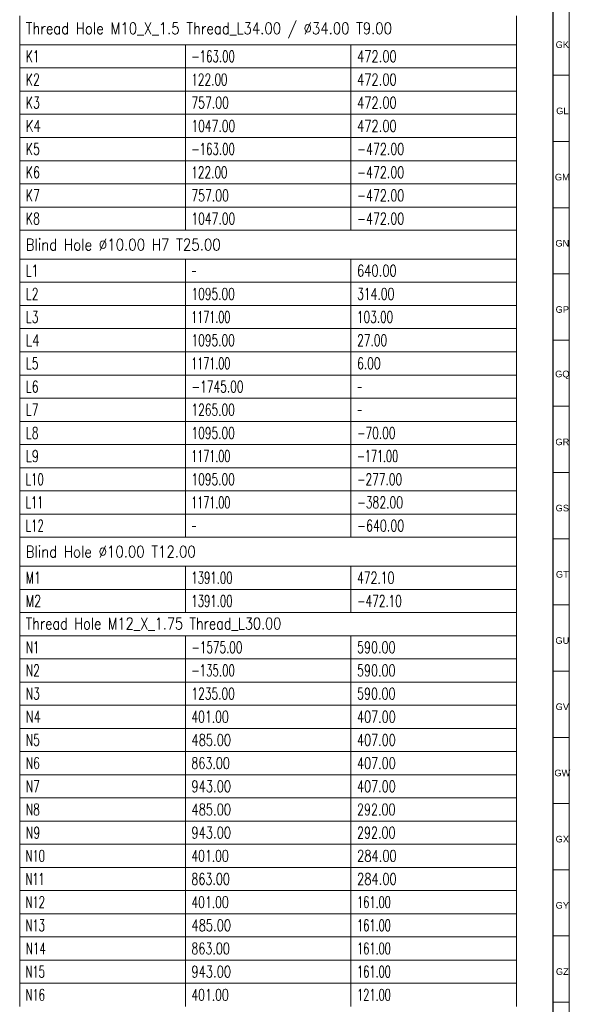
# Model space of a CAD drawing. Header units: millimetres. Extents: x -34 to 6620, y -230 to 4700.
# Tile 178 of 216: x 6452 to 6618, y 849 to 1147. Entities that reach past the tile are written whole.
import ezdxf

# ---------------------------------------------------------------- set-up
doc = ezdxf.new("R2010")
doc.units = ezdxf.units.MM
doc.layers.add('1', color=7, linetype='Continuous', true_color=0xffffff)
doc.styles.add('Arial Unicode MS', font='Arial Unicode MS')
doc.styles.add('latin_extended', font='simplex.shx')

# ---------------------------------------------------------------- blocks, each defined once
blk = doc.blocks.new('TabularNote4')
at = {"layer": '1', "color": 163, "linetype": 'Continuous', "lineweight": 18}
for p, q in [((6452.106456, 1147.962114), (6452.106456, 1139.212114)), ((6602.106456, 1147.962114), (6602.106456, 1139.212114)), ((6452.106456, 1139.212114), (6502.106456, 1139.212114)), ((6452.106456, 1139.212114), (6452.106456, 1132.212114)), ((6502.106456, 1139.212114), (6552.106456, 1139.212114)), ((6502.106456, 1139.212114), (6502.106456, 1132.212114)), ((6552.106456, 1139.212114), (6602.106456, 1139.212114)), ((6552.106456, 1139.212114), (6552.106456, 1132.212114)), ((6602.106456, 1139.212114), (6602.106456, 1132.212114)), ((6452.106456, 1132.212114), (6502.106456, 1132.212114)), ((6452.106456, 1132.212114), (6452.106456, 1125.212114)), ((6502.106456, 1132.212114), (6552.106456, 1132.212114)), ((6502.106456, 1132.212114), (6502.106456, 1125.212114)), ((6552.106456, 1132.212114), (6602.106456, 1132.212114)), ((6552.106456, 1132.212114), (6552.106456, 1125.212114)), ((6602.106456, 1132.212114), (6602.106456, 1125.212114)), ((6452.106456, 1125.212114), (6502.106456, 1125.212114)), ((6452.106456, 1125.212114), (6452.106456, 1118.212114)), ((6502.106456, 1125.212114), (6552.106456, 1125.212114)), ((6502.106456, 1125.212114), (6502.106456, 1118.212114)), ((6552.106456, 1125.212114), (6602.106456, 1125.212114)), ((6552.106456, 1125.212114), (6552.106456, 1118.212114)), ((6602.106456, 1125.212114), (6602.106456, 1118.212114)), ((6452.106456, 1118.212114), (6502.106456, 1118.212114)), ((6452.106456, 1118.212114), (6452.106456, 1111.212114)), ((6502.106456, 1118.212114), (6552.106456, 1118.212114)), ((6502.106456, 1118.212114), (6502.106456, 1111.212114)), ((6552.106456, 1118.212114), (6602.106456, 1118.212114)), ((6552.106456, 1118.212114), (6552.106456, 1111.212114)), ((6602.106456, 1118.212114), (6602.106456, 1111.212114)), ((6452.106456, 1111.212114), (6502.106456, 1111.212114)), ((6452.106456, 1111.212114), (6452.106456, 1104.212114)), ((6502.106456, 1111.212114), (6552.106456, 1111.212114)), ((6502.106456, 1111.212114), (6502.106456, 1104.212114)), ((6552.106456, 1111.212114), (6602.106456, 1111.212114)), ((6552.106456, 1111.212114), (6552.106456, 1104.212114)), ((6602.106456, 1111.212114), (6602.106456, 1104.212114)), ((6452.106456, 1104.212114), (6502.106456, 1104.212114)), ((6452.106456, 1104.212114), (6452.106456, 1097.212114)), ((6502.106456, 1104.212114), (6552.106456, 1104.212114)), ((6502.106456, 1104.212114), (6502.106456, 1097.212114)), ((6552.106456, 1104.212114), (6602.106456, 1104.212114)), ((6552.106456, 1104.212114), (6552.106456, 1097.212114)), ((6602.106456, 1104.212114), (6602.106456, 1097.212114)), ((6452.106456, 1097.212114), (6502.106456, 1097.212114)), ((6452.106456, 1097.212114), (6452.106456, 1090.212114)), ((6502.106456, 1097.212114), (6552.106456, 1097.212114)), ((6502.106456, 1097.212114), (6502.106456, 1090.212114)), ((6552.106456, 1097.212114), (6602.106456, 1097.212114)), ((6552.106456, 1097.212114), (6552.106456, 1090.212114)), ((6602.106456, 1097.212114), (6602.106456, 1090.212114)), ((6452.106456, 1090.212114), (6502.106456, 1090.212114)), ((6452.106456, 1090.212114), (6452.106456, 1083.212114)), ((6502.106456, 1090.212114), (6552.106456, 1090.212114)), ((6502.106456, 1090.212114), (6502.106456, 1083.212114)), ((6552.106456, 1090.212114), (6602.106456, 1090.212114)), ((6552.106456, 1090.212114), (6552.106456, 1083.212114)), ((6602.106456, 1090.212114), (6602.106456, 1083.212114)), ((6452.106456, 1083.212114), (6502.106456, 1083.212114)), ((6452.106456, 1083.212114), (6452.106456, 1074.462114)), ((6502.106456, 1083.212114), (6552.106456, 1083.212114)), ((6552.106456, 1083.212114), (6602.106456, 1083.212114)), ((6602.106456, 1083.212114), (6602.106456, 1074.462114)), ((6452.106456, 1074.462114), (6502.106456, 1074.462114)), ((6452.106456, 1074.462114), (6452.106456, 1067.462114)), ((6502.106456, 1074.462114), (6552.106456, 1074.462114)), ((6502.106456, 1074.462114), (6502.106456, 1067.462114)), ((6552.106456, 1074.462114), (6602.106456, 1074.462114)), ((6552.106456, 1074.462114), (6552.106456, 1067.462114)), ((6602.106456, 1074.462114), (6602.106456, 1067.462114)), ((6452.106456, 1067.462114), (6502.106456, 1067.462114)), ((6452.106456, 1067.462114), (6452.106456, 1060.462114)), ((6502.106456, 1067.462114), (6552.106456, 1067.462114)), ((6502.106456, 1067.462114), (6502.106456, 1060.462114)), ((6552.106456, 1067.462114), (6602.106456, 1067.462114)), ((6552.106456, 1067.462114), (6552.106456, 1060.462114)), ((6602.106456, 1067.462114), (6602.106456, 1060.462114)), ((6452.106456, 1060.462114), (6502.106456, 1060.462114)), ((6452.106456, 1060.462114), (6452.106456, 1053.462114)), ((6502.106456, 1060.462114), (6552.106456, 1060.462114)), ((6502.106456, 1060.462114), (6502.106456, 1053.462114)), ((6552.106456, 1060.462114), (6602.106456, 1060.462114)), ((6552.106456, 1060.462114), (6552.106456, 1053.462114)), ((6602.106456, 1060.462114), (6602.106456, 1053.462114)), ((6452.106456, 1053.462114), (6502.106456, 1053.462114)), ((6452.106456, 1053.462114), (6452.106456, 1046.462114)), ((6502.106456, 1053.462114), (6552.106456, 1053.462114)), ((6502.106456, 1053.462114), (6502.106456, 1046.462114)), ((6552.106456, 1053.462114), (6602.106456, 1053.462114)), ((6552.106456, 1053.462114), (6552.106456, 1046.462114)), ((6602.106456, 1053.462114), (6602.106456, 1046.462114)), ((6452.106456, 1046.462114), (6502.106456, 1046.462114)), ((6452.106456, 1046.462114), (6452.106456, 1039.462114)), ((6502.106456, 1046.462114), (6552.106456, 1046.462114)), ((6502.106456, 1046.462114), (6502.106456, 1039.462114)), ((6552.106456, 1046.462114), (6602.106456, 1046.462114)), ((6552.106456, 1046.462114), (6552.106456, 1039.462114)), ((6602.106456, 1046.462114), (6602.106456, 1039.462114)), ((6452.106456, 1039.462114), (6502.106456, 1039.462114)), ((6452.106456, 1039.462114), (6452.106456, 1032.462114)), ((6502.106456, 1039.462114), (6552.106456, 1039.462114)), ((6502.106456, 1039.462114), (6502.106456, 1032.462114)), ((6552.106456, 1039.462114), (6602.106456, 1039.462114)), ((6552.106456, 1039.462114), (6552.106456, 1032.462114)), ((6602.106456, 1039.462114), (6602.106456, 1032.462114)), ((6452.106456, 1032.462114), (6502.106456, 1032.462114)), ((6452.106456, 1032.462114), (6452.106456, 1025.462114)), ((6502.106456, 1032.462114), (6552.106456, 1032.462114)), ((6502.106456, 1032.462114), (6502.106456, 1025.462114)), ((6552.106456, 1032.462114), (6602.106456, 1032.462114)), ((6552.106456, 1032.462114), (6552.106456, 1025.462114)), ((6602.106456, 1032.462114), (6602.106456, 1025.462114)), ((6452.106456, 1025.462114), (6502.106456, 1025.462114)), ((6452.106456, 1025.462114), (6452.106456, 1018.462114)), ((6502.106456, 1025.462114), (6552.106456, 1025.462114)), ((6502.106456, 1025.462114), (6502.106456, 1018.462114)), ((6552.106456, 1025.462114), (6602.106456, 1025.462114)), ((6552.106456, 1025.462114), (6552.106456, 1018.462114)), ((6602.106456, 1025.462114), (6602.106456, 1018.462114)), ((6452.106456, 1018.462114), (6502.106456, 1018.462114)), ((6452.106456, 1018.462114), (6452.106456, 1011.462114)), ((6502.106456, 1018.462114), (6552.106456, 1018.462114)), ((6502.106456, 1018.462114), (6502.106456, 1011.462114)), ((6552.106456, 1018.462114), (6602.106456, 1018.462114)), ((6552.106456, 1018.462114), (6552.106456, 1011.462114)), ((6602.106456, 1018.462114), (6602.106456, 1011.462114)), ((6452.106456, 1011.462114), (6502.106456, 1011.462114)), ((6452.106456, 1011.462114), (6452.106456, 1004.462114)), ((6502.106456, 1011.462114), (6552.106456, 1011.462114)), ((6502.106456, 1011.462114), (6502.106456, 1004.462114)), ((6552.106456, 1011.462114), (6602.106456, 1011.462114)), ((6552.106456, 1011.462114), (6552.106456, 1004.462114)), ((6602.106456, 1011.462114), (6602.106456, 1004.462114)), ((6452.106456, 1004.462114), (6502.106456, 1004.462114)), ((6452.106456, 1004.462114), (6452.106456, 997.462114)), ((6502.106456, 1004.462114), (6552.106456, 1004.462114)), ((6502.106456, 1004.462114), (6502.106456, 997.462114)), ((6552.106456, 1004.462114), (6602.106456, 1004.462114)), ((6552.106456, 1004.462114), (6552.106456, 997.462114)), ((6602.106456, 1004.462114), (6602.106456, 997.462114)), ((6452.106456, 997.462114), (6502.106456, 997.462114)), ((6452.106456, 997.462114), (6452.106456, 990.462114)), ((6502.106456, 997.462114), (6552.106456, 997.462114)), ((6502.106456, 997.462114), (6502.106456, 990.462114)), ((6552.106456, 997.462114), (6602.106456, 997.462114)), ((6552.106456, 997.462114), (6552.106456, 990.462114)), ((6602.106456, 997.462114), (6602.106456, 990.462114)), ((6452.106456, 990.462114), (6502.106456, 990.462114)), ((6452.106456, 990.462114), (6452.106456, 981.712114)), ((6502.106456, 990.462114), (6552.106456, 990.462114)), ((6552.106456, 990.462114), (6602.106456, 990.462114)), ((6602.106456, 990.462114), (6602.106456, 981.712114)), ((6452.106456, 981.712114), (6502.106456, 981.712114)), ((6452.106456, 981.712114), (6452.106456, 974.712114)), ((6502.106456, 981.712114), (6552.106456, 981.712114)), ((6502.106456, 981.712114), (6502.106456, 974.712114)), ((6552.106456, 981.712114), (6602.106456, 981.712114)), ((6552.106456, 981.712114), (6552.106456, 974.712114)), ((6602.106456, 981.712114), (6602.106456, 974.712114)), ((6452.106456, 974.712114), (6502.106456, 974.712114)), ((6452.106456, 974.712114), (6452.106456, 967.712114)), ((6502.106456, 974.712114), (6552.106456, 974.712114)), ((6502.106456, 974.712114), (6502.106456, 967.712114)), ((6552.106456, 974.712114), (6602.106456, 974.712114)), ((6552.106456, 974.712114), (6552.106456, 967.712114)), ((6602.106456, 974.712114), (6602.106456, 967.712114)), ((6452.106456, 967.712114), (6502.106456, 967.712114)), ((6452.106456, 967.712114), (6452.106456, 960.712114)), ((6502.106456, 967.712114), (6552.106456, 967.712114)), ((6552.106456, 967.712114), (6602.106456, 967.712114)), ((6602.106456, 967.712114), (6602.106456, 960.712114)), ((6452.106456, 960.712114), (6502.106456, 960.712114)), ((6452.106456, 960.712114), (6452.106456, 953.712114)), ((6502.106456, 960.712114), (6552.106456, 960.712114)), ((6502.106456, 960.712114), (6502.106456, 953.712114)), ((6552.106456, 960.712114), (6602.106456, 960.712114)), ((6552.106456, 960.712114), (6552.106456, 953.712114)), ((6602.106456, 960.712114), (6602.106456, 953.712114)), ((6452.106456, 953.712114), (6502.106456, 953.712114)), ((6452.106456, 953.712114), (6452.106456, 946.712114)), ((6502.106456, 953.712114), (6552.106456, 953.712114)), ((6502.106456, 953.712114), (6502.106456, 946.712114)), ((6552.106456, 953.712114), (6602.106456, 953.712114)), ((6552.106456, 953.712114), (6552.106456, 946.712114)), ((6602.106456, 953.712114), (6602.106456, 946.712114)), ((6452.106456, 946.712114), (6502.106456, 946.712114)), ((6452.106456, 946.712114), (6452.106456, 939.712114)), ((6502.106456, 946.712114), (6552.106456, 946.712114)), ((6502.106456, 946.712114), (6502.106456, 939.712114)), ((6552.106456, 946.712114), (6602.106456, 946.712114)), ((6552.106456, 946.712114), (6552.106456, 939.712114)), ((6602.106456, 946.712114), (6602.106456, 939.712114)), ((6452.106456, 939.712114), (6502.106456, 939.712114)), ((6452.106456, 939.712114), (6452.106456, 932.712114)), ((6502.106456, 939.712114), (6552.106456, 939.712114)), ((6502.106456, 939.712114), (6502.106456, 932.712114)), ((6552.106456, 939.712114), (6602.106456, 939.712114)), ((6552.106456, 939.712114), (6552.106456, 932.712114)), ((6602.106456, 939.712114), (6602.106456, 932.712114)), ((6452.106456, 932.712114), (6502.106456, 932.712114)), ((6452.106456, 932.712114), (6452.106456, 925.712114)), ((6502.106456, 932.712114), (6552.106456, 932.712114)), ((6502.106456, 932.712114), (6502.106456, 925.712114)), ((6552.106456, 932.712114), (6602.106456, 932.712114)), ((6552.106456, 932.712114), (6552.106456, 925.712114)), ((6602.106456, 932.712114), (6602.106456, 925.712114)), ((6452.106456, 925.712114), (6502.106456, 925.712114)), ((6452.106456, 925.712114), (6452.106456, 918.712114)), ((6502.106456, 925.712114), (6552.106456, 925.712114)), ((6502.106456, 925.712114), (6502.106456, 918.712114)), ((6552.106456, 925.712114), (6602.106456, 925.712114)), ((6552.106456, 925.712114), (6552.106456, 918.712114)), ((6602.106456, 925.712114), (6602.106456, 918.712114)), ((6452.106456, 918.712114), (6502.106456, 918.712114)), ((6452.106456, 918.712114), (6452.106456, 911.712114)), ((6502.106456, 918.712114), (6552.106456, 918.712114)), ((6502.106456, 918.712114), (6502.106456, 911.712114)), ((6552.106456, 918.712114), (6602.106456, 918.712114)), ((6552.106456, 918.712114), (6552.106456, 911.712114)), ((6602.106456, 918.712114), (6602.106456, 911.712114)), ((6452.106456, 911.712114), (6502.106456, 911.712114)), ((6452.106456, 911.712114), (6452.106456, 904.712114)), ((6502.106456, 911.712114), (6552.106456, 911.712114)), ((6502.106456, 911.712114), (6502.106456, 904.712114)), ((6552.106456, 911.712114), (6602.106456, 911.712114)), ((6552.106456, 911.712114), (6552.106456, 904.712114)), ((6602.106456, 911.712114), (6602.106456, 904.712114)), ((6452.106456, 904.712114), (6502.106456, 904.712114)), ((6452.106456, 904.712114), (6452.106456, 897.712114)), ((6502.106456, 904.712114), (6552.106456, 904.712114)), ((6502.106456, 904.712114), (6502.106456, 897.712114)), ((6552.106456, 904.712114), (6602.106456, 904.712114)), ((6552.106456, 904.712114), (6552.106456, 897.712114)), ((6602.106456, 904.712114), (6602.106456, 897.712114)), ((6452.106456, 897.712114), (6502.106456, 897.712114)), ((6452.106456, 897.712114), (6452.106456, 890.712114)), ((6502.106456, 897.712114), (6552.106456, 897.712114)), ((6502.106456, 897.712114), (6502.106456, 890.712114)), ((6552.106456, 897.712114), (6602.106456, 897.712114)), ((6552.106456, 897.712114), (6552.106456, 890.712114)), ((6602.106456, 897.712114), (6602.106456, 890.712114)), ((6452.106456, 890.712114), (6502.106456, 890.712114)), ((6452.106456, 890.712114), (6452.106456, 883.712114)), ((6502.106456, 890.712114), (6552.106456, 890.712114)), ((6502.106456, 890.712114), (6502.106456, 883.712114)), ((6552.106456, 890.712114), (6602.106456, 890.712114)), ((6552.106456, 890.712114), (6552.106456, 883.712114)), ((6602.106456, 890.712114), (6602.106456, 883.712114)), ((6452.106456, 883.712114), (6502.106456, 883.712114)), ((6452.106456, 883.712114), (6452.106456, 876.712114)), ((6502.106456, 883.712114), (6552.106456, 883.712114)), ((6502.106456, 883.712114), (6502.106456, 876.712114)), ((6552.106456, 883.712114), (6602.106456, 883.712114)), ((6552.106456, 883.712114), (6552.106456, 876.712114)), ((6602.106456, 883.712114), (6602.106456, 876.712114)), ((6452.106456, 876.712114), (6502.106456, 876.712114)), ((6452.106456, 876.712114), (6452.106456, 869.712114)), ((6502.106456, 876.712114), (6552.106456, 876.712114)), ((6502.106456, 876.712114), (6502.106456, 869.712114)), ((6552.106456, 876.712114), (6602.106456, 876.712114)), ((6552.106456, 876.712114), (6552.106456, 869.712114)), ((6602.106456, 876.712114), (6602.106456, 869.712114)), ((6452.106456, 869.712114), (6502.106456, 869.712114)), ((6452.106456, 869.712114), (6452.106456, 862.712114)), ((6502.106456, 869.712114), (6552.106456, 869.712114)), ((6502.106456, 869.712114), (6502.106456, 862.712114)), ((6552.106456, 869.712114), (6602.106456, 869.712114)), ((6552.106456, 869.712114), (6552.106456, 862.712114)), ((6602.106456, 869.712114), (6602.106456, 862.712114)), ((6452.106456, 862.712114), (6502.106456, 862.712114)), ((6452.106456, 862.712114), (6452.106456, 855.712114)), ((6502.106456, 862.712114), (6552.106456, 862.712114)), ((6502.106456, 862.712114), (6502.106456, 855.712114)), ((6552.106456, 862.712114), (6602.106456, 862.712114)), ((6552.106456, 862.712114), (6552.106456, 855.712114)), ((6602.106456, 862.712114), (6602.106456, 855.712114)), ((6452.106456, 855.712114), (6502.106456, 855.712114)), ((6452.106456, 855.712114), (6452.106456, 848.712114)), ((6502.106456, 855.712114), (6552.106456, 855.712114)), ((6502.106456, 855.712114), (6502.106456, 848.712114)), ((6552.106456, 855.712114), (6602.106456, 855.712114)), ((6552.106456, 855.712114), (6552.106456, 848.712114)), ((6602.106456, 855.712114), (6602.106456, 848.712114))]:
    blk.add_line(p, q, dxfattribs=at)
at = {"layer": '1', "color": 2, "linetype": 'Continuous', "lineweight": 13, "char_height": 3.5, "attachment_point": 4, "line_spacing_factor": 0.963855, "style": 'latin_extended'}
for s, insert in [('\\W0.8395;Thread Hole M10_X_1.5 Thread_L34.00 / %%c34.00 T9.00', (6453.923956, 1143.587114)), ('\\W0.6870;K1', (6453.923956, 1135.712114)), ('\\W0.6439;-163.00', (6503.923956, 1135.712114)), ('\\W0.7268;472.00', (6553.923956, 1135.712114)), ('\\W0.6994;K2', (6453.923956, 1128.712114)), ('\\W0.6624;122.00', (6503.923956, 1128.712114)), ('\\W0.7268;472.00', (6553.923956, 1128.712114)), ('\\W0.6994;K3', (6453.923956, 1121.712114)), ('\\W0.6869;757.00', (6503.923956, 1121.712114)), ('\\W0.7268;472.00', (6553.923956, 1121.712114)), ('\\W0.7404;K4', (6453.923956, 1114.712114)), ('\\W0.6795;1047.00', (6503.923956, 1114.712114)), ('\\W0.7268;472.00', (6553.923956, 1114.712114)), ('\\W0.6439;-163.00', (6503.923956, 1107.712114)), ('\\W0.6982;-472.00', (6553.923956, 1107.712114)), ('\\W0.6994;K5', (6453.923956, 1107.712114)), ('\\W0.6994;K6', (6453.923956, 1100.712114)), ('\\W0.6624;122.00', (6503.923956, 1100.712114)), ('\\W0.6982;-472.00', (6553.923956, 1100.712114)), ('\\W0.6994;K7', (6453.923956, 1093.712114)), ('\\W0.6869;757.00', (6503.923956, 1093.712114)), ('\\W0.6982;-472.00', (6553.923956, 1093.712114)), ('\\W0.6994;K8', (6453.923956, 1086.712114)), ('\\W0.6795;1047.00', (6503.923956, 1086.712114)), ('\\W0.6982;-472.00', (6553.923956, 1086.712114)), ('\\W0.8456;Blind Hole %%c10.00 H7 T25.00', (6453.923956, 1078.837114)), ('\\W0.6914;L1', (6453.923956, 1070.962114)), ('\\W0.7268;640.00', (6553.923956, 1070.962114)), ('\\W0.4176;-', (6503.923956, 1070.962114)), ('\\W0.7045;L2', (6453.923956, 1063.962114)), ('\\W0.6743;1095.00', (6503.923956, 1063.962114)), ('\\W0.6838;314.00', (6553.923956, 1063.962114)), ('\\W0.7045;L3', (6453.923956, 1056.962114)), ('\\W0.6020;1171.00', (6503.923956, 1056.962114)), ('\\W0.6624;103.00', (6553.923956, 1056.962114)), ('\\W0.7594;L4', (6453.923956, 1049.962114)), ('\\W0.6743;1095.00', (6503.923956, 1049.962114)), ('\\W0.6713;27.00', (6553.923956, 1049.962114)), ('\\W0.7045;L5', (6453.923956, 1042.962114)), ('\\W0.6020;1171.00', (6503.923956, 1042.962114)), ('\\W0.6807;6.00', (6553.923956, 1042.962114)), ('\\W0.7045;L6', (6453.923956, 1035.962114)), ('\\W0.6734;-1745.00', (6503.923956, 1035.962114)), ('\\W0.4176;-', (6553.923956, 1035.962114)), ('\\W0.7045;L7', (6453.923956, 1028.962114)), ('\\W0.6743;1265.00', (6503.923956, 1028.962114)), ('\\W0.4176;-', (6553.923956, 1028.962114)), ('\\W0.7045;L8', (6453.923956, 1021.962114)), ('\\W0.6743;1095.00', (6503.923956, 1021.962114)), ('\\W0.6679;-70.00', (6553.923956, 1021.962114)), ('\\W0.7259;L9', (6453.923956, 1014.962114)), ('\\W0.6020;1171.00', (6503.923956, 1014.962114)), ('\\W0.6094;-171.00', (6553.923956, 1014.962114)), ('\\W0.6380;L10', (6453.923956, 1007.962114)), ('\\W0.6743;1095.00', (6503.923956, 1007.962114)), ('\\W0.6661;-277.00', (6553.923956, 1007.962114)), ('\\W0.6221;L11', (6453.923956, 1000.962114)), ('\\W0.6020;1171.00', (6503.923956, 1000.962114)), ('\\W0.6809;-382.00', (6553.923956, 1000.962114)), ('\\W0.6380;L12', (6453.923956, 993.962114)), ('\\W0.4176;-', (6503.923956, 993.962114)), ('\\W0.6982;-640.00', (6553.923956, 993.962114)), ('\\W0.8427;Blind Hole %%c10.00 T12.00', (6453.923956, 986.087114)), ('\\W0.6938;M1', (6453.923956, 978.212114)), ('\\W0.6382;1391.00', (6503.923956, 978.212114)), ('\\W0.6838;472.10', (6553.923956, 978.212114)), ('\\W0.7043;M2', (6453.923956, 971.212114)), ('\\W0.6382;1391.00', (6503.923956, 971.212114)), ('\\W0.6637;-472.10', (6553.923956, 971.212114)), ('\\W0.8137;Thread Hole M12_X_1.75 Thread_L30.00', (6453.923956, 964.212114)), ('\\W0.6662;N1', (6453.923956, 957.212114)), ('\\W0.6584;-1575.00', (6503.923956, 957.212114)), ('\\W0.7053;590.00', (6553.923956, 957.212114)), ('\\W0.6815;N2', (6453.923956, 950.212114)), ('\\W0.6439;-135.00', (6503.923956, 950.212114)), ('\\W0.7053;590.00', (6553.923956, 950.212114)), ('\\W0.6815;N3', (6453.923956, 943.212114)), ('\\W0.6743;1235.00', (6503.923956, 943.212114)), ('\\W0.7053;590.00', (6553.923956, 943.212114)), ('\\W0.7219;N4', (6453.923956, 936.212114)), ('\\W0.6838;401.00', (6503.923956, 936.212114)), ('\\W0.7084;407.00', (6553.923956, 936.212114)), ('\\W0.7268;485.00', (6503.923956, 929.212114)), ('\\W0.7084;407.00', (6553.923956, 929.212114)), ('\\W0.6815;N5', (6453.923956, 929.212114)), ('\\W0.6815;N6', (6453.923956, 922.212114)), ('\\W0.7053;863.00', (6503.923956, 922.212114)), ('\\W0.7084;407.00', (6553.923956, 922.212114)), ('\\W0.6815;N7', (6453.923956, 915.212114)), ('\\W0.7268;943.00', (6503.923956, 915.212114)), ('\\W0.7084;407.00', (6553.923956, 915.212114)), ('\\W0.6815;N8', (6453.923956, 908.212114)), ('\\W0.7268;485.00', (6503.923956, 908.212114)), ('\\W0.7053;292.00', (6553.923956, 908.212114)), ('\\W0.6994;N9', (6453.923956, 901.212114)), ('\\W0.7268;943.00', (6503.923956, 901.212114)), ('\\W0.7053;292.00', (6553.923956, 901.212114)), ('\\W0.6229;N10', (6453.923956, 894.212114)), ('\\W0.6838;401.00', (6503.923956, 894.212114)), ('\\W0.7268;284.00', (6553.923956, 894.212114)), ('\\W0.6067;N11', (6453.923956, 887.212114)), ('\\W0.7053;863.00', (6503.923956, 887.212114)), ('\\W0.7268;284.00', (6553.923956, 887.212114)), ('\\W0.6229;N12', (6453.923956, 880.212114)), ('\\W0.6838;401.00', (6503.923956, 880.212114)), ('\\W0.6195;161.00', (6553.923956, 880.212114)), ('\\W0.6229;N13', (6453.923956, 873.212114)), ('\\W0.7268;485.00', (6503.923956, 873.212114)), ('\\W0.6195;161.00', (6553.923956, 873.212114)), ('\\W0.6563;N14', (6453.923956, 866.212114)), ('\\W0.7053;863.00', (6503.923956, 866.212114)), ('\\W0.6195;161.00', (6553.923956, 866.212114)), ('\\W0.6229;N15', (6453.923956, 859.212114)), ('\\W0.7268;943.00', (6503.923956, 859.212114)), ('\\W0.6195;161.00', (6553.923956, 859.212114)), ('\\W0.6229;N16', (6453.923956, 852.212114)), ('\\W0.6838;401.00', (6503.923956, 852.212114)), ('\\W0.6195;121.00', (6553.923956, 852.212114))]:
    blk.add_mtext(s, dxfattribs=dict(at, insert=insert))
blk = doc.blocks.new('TabularNote6')
at = {"layer": '1', "color": 163, "linetype": 'Continuous', "lineweight": 18}
for p, q in [((6452.106456, 1147.962114), (6452.106456, 1139.212114)), ((6602.106456, 1147.962114), (6602.106456, 1139.212114)), ((6452.106456, 1139.212114), (6502.106456, 1139.212114)), ((6452.106456, 1139.212114), (6452.106456, 1132.212114)), ((6502.106456, 1139.212114), (6552.106456, 1139.212114)), ((6502.106456, 1139.212114), (6502.106456, 1132.212114)), ((6552.106456, 1139.212114), (6602.106456, 1139.212114)), ((6552.106456, 1139.212114), (6552.106456, 1132.212114)), ((6602.106456, 1139.212114), (6602.106456, 1132.212114)), ((6452.106456, 1132.212114), (6502.106456, 1132.212114)), ((6452.106456, 1132.212114), (6452.106456, 1125.212114)), ((6502.106456, 1132.212114), (6552.106456, 1132.212114)), ((6502.106456, 1132.212114), (6502.106456, 1125.212114)), ((6552.106456, 1132.212114), (6602.106456, 1132.212114)), ((6552.106456, 1132.212114), (6552.106456, 1125.212114)), ((6602.106456, 1132.212114), (6602.106456, 1125.212114)), ((6452.106456, 1125.212114), (6502.106456, 1125.212114)), ((6452.106456, 1125.212114), (6452.106456, 1118.212114)), ((6502.106456, 1125.212114), (6552.106456, 1125.212114)), ((6502.106456, 1125.212114), (6502.106456, 1118.212114)), ((6552.106456, 1125.212114), (6602.106456, 1125.212114)), ((6552.106456, 1125.212114), (6552.106456, 1118.212114)), ((6602.106456, 1125.212114), (6602.106456, 1118.212114)), ((6452.106456, 1118.212114), (6502.106456, 1118.212114)), ((6452.106456, 1118.212114), (6452.106456, 1111.212114)), ((6502.106456, 1118.212114), (6552.106456, 1118.212114)), ((6502.106456, 1118.212114), (6502.106456, 1111.212114)), ((6552.106456, 1118.212114), (6602.106456, 1118.212114)), ((6552.106456, 1118.212114), (6552.106456, 1111.212114)), ((6602.106456, 1118.212114), (6602.106456, 1111.212114)), ((6452.106456, 1111.212114), (6502.106456, 1111.212114)), ((6452.106456, 1111.212114), (6452.106456, 1104.212114)), ((6502.106456, 1111.212114), (6552.106456, 1111.212114)), ((6502.106456, 1111.212114), (6502.106456, 1104.212114)), ((6552.106456, 1111.212114), (6602.106456, 1111.212114)), ((6552.106456, 1111.212114), (6552.106456, 1104.212114)), ((6602.106456, 1111.212114), (6602.106456, 1104.212114)), ((6452.106456, 1104.212114), (6502.106456, 1104.212114)), ((6452.106456, 1104.212114), (6452.106456, 1097.212114)), ((6502.106456, 1104.212114), (6552.106456, 1104.212114)), ((6502.106456, 1104.212114), (6502.106456, 1097.212114)), ((6552.106456, 1104.212114), (6602.106456, 1104.212114)), ((6552.106456, 1104.212114), (6552.106456, 1097.212114)), ((6602.106456, 1104.212114), (6602.106456, 1097.212114)), ((6452.106456, 1097.212114), (6502.106456, 1097.212114)), ((6452.106456, 1097.212114), (6452.106456, 1090.212114)), ((6502.106456, 1097.212114), (6552.106456, 1097.212114)), ((6502.106456, 1097.212114), (6502.106456, 1090.212114)), ((6552.106456, 1097.212114), (6602.106456, 1097.212114)), ((6552.106456, 1097.212114), (6552.106456, 1090.212114)), ((6602.106456, 1097.212114), (6602.106456, 1090.212114)), ((6452.106456, 1090.212114), (6502.106456, 1090.212114)), ((6452.106456, 1090.212114), (6452.106456, 1083.212114)), ((6502.106456, 1090.212114), (6552.106456, 1090.212114)), ((6502.106456, 1090.212114), (6502.106456, 1083.212114)), ((6552.106456, 1090.212114), (6602.106456, 1090.212114)), ((6552.106456, 1090.212114), (6552.106456, 1083.212114)), ((6602.106456, 1090.212114), (6602.106456, 1083.212114)), ((6452.106456, 1083.212114), (6502.106456, 1083.212114)), ((6452.106456, 1083.212114), (6452.106456, 1074.462114)), ((6502.106456, 1083.212114), (6552.106456, 1083.212114)), ((6552.106456, 1083.212114), (6602.106456, 1083.212114)), ((6602.106456, 1083.212114), (6602.106456, 1074.462114)), ((6452.106456, 1074.462114), (6502.106456, 1074.462114)), ((6452.106456, 1074.462114), (6452.106456, 1067.462114)), ((6502.106456, 1074.462114), (6552.106456, 1074.462114)), ((6502.106456, 1074.462114), (6502.106456, 1067.462114)), ((6552.106456, 1074.462114), (6602.106456, 1074.462114)), ((6552.106456, 1074.462114), (6552.106456, 1067.462114)), ((6602.106456, 1074.462114), (6602.106456, 1067.462114)), ((6452.106456, 1067.462114), (6502.106456, 1067.462114)), ((6452.106456, 1067.462114), (6452.106456, 1060.462114)), ((6502.106456, 1067.462114), (6552.106456, 1067.462114)), ((6502.106456, 1067.462114), (6502.106456, 1060.462114)), ((6552.106456, 1067.462114), (6602.106456, 1067.462114)), ((6552.106456, 1067.462114), (6552.106456, 1060.462114)), ((6602.106456, 1067.462114), (6602.106456, 1060.462114)), ((6452.106456, 1060.462114), (6502.106456, 1060.462114)), ((6452.106456, 1060.462114), (6452.106456, 1053.462114)), ((6502.106456, 1060.462114), (6552.106456, 1060.462114)), ((6502.106456, 1060.462114), (6502.106456, 1053.462114)), ((6552.106456, 1060.462114), (6602.106456, 1060.462114)), ((6552.106456, 1060.462114), (6552.106456, 1053.462114)), ((6602.106456, 1060.462114), (6602.106456, 1053.462114)), ((6452.106456, 1053.462114), (6502.106456, 1053.462114)), ((6452.106456, 1053.462114), (6452.106456, 1046.462114)), ((6502.106456, 1053.462114), (6552.106456, 1053.462114)), ((6502.106456, 1053.462114), (6502.106456, 1046.462114)), ((6552.106456, 1053.462114), (6602.106456, 1053.462114)), ((6552.106456, 1053.462114), (6552.106456, 1046.462114)), ((6602.106456, 1053.462114), (6602.106456, 1046.462114)), ((6452.106456, 1046.462114), (6502.106456, 1046.462114)), ((6452.106456, 1046.462114), (6452.106456, 1039.462114)), ((6502.106456, 1046.462114), (6552.106456, 1046.462114)), ((6502.106456, 1046.462114), (6502.106456, 1039.462114)), ((6552.106456, 1046.462114), (6602.106456, 1046.462114)), ((6552.106456, 1046.462114), (6552.106456, 1039.462114)), ((6602.106456, 1046.462114), (6602.106456, 1039.462114)), ((6452.106456, 1039.462114), (6502.106456, 1039.462114)), ((6452.106456, 1039.462114), (6452.106456, 1032.462114)), ((6502.106456, 1039.462114), (6552.106456, 1039.462114)), ((6502.106456, 1039.462114), (6502.106456, 1032.462114)), ((6552.106456, 1039.462114), (6602.106456, 1039.462114)), ((6552.106456, 1039.462114), (6552.106456, 1032.462114)), ((6602.106456, 1039.462114), (6602.106456, 1032.462114)), ((6452.106456, 1032.462114), (6502.106456, 1032.462114)), ((6452.106456, 1032.462114), (6452.106456, 1025.462114)), ((6502.106456, 1032.462114), (6552.106456, 1032.462114)), ((6502.106456, 1032.462114), (6502.106456, 1025.462114)), ((6552.106456, 1032.462114), (6602.106456, 1032.462114)), ((6552.106456, 1032.462114), (6552.106456, 1025.462114)), ((6602.106456, 1032.462114), (6602.106456, 1025.462114)), ((6452.106456, 1025.462114), (6502.106456, 1025.462114)), ((6452.106456, 1025.462114), (6452.106456, 1018.462114)), ((6502.106456, 1025.462114), (6552.106456, 1025.462114)), ((6502.106456, 1025.462114), (6502.106456, 1018.462114)), ((6552.106456, 1025.462114), (6602.106456, 1025.462114)), ((6552.106456, 1025.462114), (6552.106456, 1018.462114)), ((6602.106456, 1025.462114), (6602.106456, 1018.462114)), ((6452.106456, 1018.462114), (6502.106456, 1018.462114)), ((6452.106456, 1018.462114), (6452.106456, 1011.462114)), ((6502.106456, 1018.462114), (6552.106456, 1018.462114)), ((6502.106456, 1018.462114), (6502.106456, 1011.462114)), ((6552.106456, 1018.462114), (6602.106456, 1018.462114)), ((6552.106456, 1018.462114), (6552.106456, 1011.462114)), ((6602.106456, 1018.462114), (6602.106456, 1011.462114)), ((6452.106456, 1011.462114), (6502.106456, 1011.462114)), ((6452.106456, 1011.462114), (6452.106456, 1004.462114)), ((6502.106456, 1011.462114), (6552.106456, 1011.462114)), ((6502.106456, 1011.462114), (6502.106456, 1004.462114)), ((6552.106456, 1011.462114), (6602.106456, 1011.462114)), ((6552.106456, 1011.462114), (6552.106456, 1004.462114)), ((6602.106456, 1011.462114), (6602.106456, 1004.462114)), ((6452.106456, 1004.462114), (6502.106456, 1004.462114)), ((6452.106456, 1004.462114), (6452.106456, 997.462114)), ((6502.106456, 1004.462114), (6552.106456, 1004.462114)), ((6502.106456, 1004.462114), (6502.106456, 997.462114)), ((6552.106456, 1004.462114), (6602.106456, 1004.462114)), ((6552.106456, 1004.462114), (6552.106456, 997.462114)), ((6602.106456, 1004.462114), (6602.106456, 997.462114)), ((6452.106456, 997.462114), (6502.106456, 997.462114)), ((6452.106456, 997.462114), (6452.106456, 990.462114)), ((6502.106456, 997.462114), (6552.106456, 997.462114)), ((6502.106456, 997.462114), (6502.106456, 990.462114)), ((6552.106456, 997.462114), (6602.106456, 997.462114)), ((6552.106456, 997.462114), (6552.106456, 990.462114)), ((6602.106456, 997.462114), (6602.106456, 990.462114)), ((6452.106456, 990.462114), (6502.106456, 990.462114)), ((6452.106456, 990.462114), (6452.106456, 981.712114)), ((6502.106456, 990.462114), (6552.106456, 990.462114)), ((6552.106456, 990.462114), (6602.106456, 990.462114)), ((6602.106456, 990.462114), (6602.106456, 981.712114)), ((6452.106456, 981.712114), (6502.106456, 981.712114)), ((6452.106456, 981.712114), (6452.106456, 974.712114)), ((6502.106456, 981.712114), (6552.106456, 981.712114)), ((6502.106456, 981.712114), (6502.106456, 974.712114)), ((6552.106456, 981.712114), (6602.106456, 981.712114)), ((6552.106456, 981.712114), (6552.106456, 974.712114)), ((6602.106456, 981.712114), (6602.106456, 974.712114)), ((6452.106456, 974.712114), (6502.106456, 974.712114)), ((6452.106456, 974.712114), (6452.106456, 967.712114)), ((6502.106456, 974.712114), (6552.106456, 974.712114)), ((6502.106456, 974.712114), (6502.106456, 967.712114)), ((6552.106456, 974.712114), (6602.106456, 974.712114)), ((6552.106456, 974.712114), (6552.106456, 967.712114)), ((6602.106456, 974.712114), (6602.106456, 967.712114)), ((6452.106456, 967.712114), (6502.106456, 967.712114)), ((6452.106456, 967.712114), (6452.106456, 960.712114)), ((6502.106456, 967.712114), (6552.106456, 967.712114)), ((6552.106456, 967.712114), (6602.106456, 967.712114)), ((6602.106456, 967.712114), (6602.106456, 960.712114)), ((6452.106456, 960.712114), (6502.106456, 960.712114)), ((6452.106456, 960.712114), (6452.106456, 953.712114)), ((6502.106456, 960.712114), (6552.106456, 960.712114)), ((6502.106456, 960.712114), (6502.106456, 953.712114)), ((6552.106456, 960.712114), (6602.106456, 960.712114)), ((6552.106456, 960.712114), (6552.106456, 953.712114)), ((6602.106456, 960.712114), (6602.106456, 953.712114)), ((6452.106456, 953.712114), (6502.106456, 953.712114)), ((6452.106456, 953.712114), (6452.106456, 946.712114)), ((6502.106456, 953.712114), (6552.106456, 953.712114)), ((6502.106456, 953.712114), (6502.106456, 946.712114)), ((6552.106456, 953.712114), (6602.106456, 953.712114)), ((6552.106456, 953.712114), (6552.106456, 946.712114)), ((6602.106456, 953.712114), (6602.106456, 946.712114)), ((6452.106456, 946.712114), (6502.106456, 946.712114)), ((6452.106456, 946.712114), (6452.106456, 939.712114)), ((6502.106456, 946.712114), (6552.106456, 946.712114)), ((6502.106456, 946.712114), (6502.106456, 939.712114)), ((6552.106456, 946.712114), (6602.106456, 946.712114)), ((6552.106456, 946.712114), (6552.106456, 939.712114)), ((6602.106456, 946.712114), (6602.106456, 939.712114)), ((6452.106456, 939.712114), (6502.106456, 939.712114)), ((6452.106456, 939.712114), (6452.106456, 932.712114)), ((6502.106456, 939.712114), (6552.106456, 939.712114)), ((6502.106456, 939.712114), (6502.106456, 932.712114)), ((6552.106456, 939.712114), (6602.106456, 939.712114)), ((6552.106456, 939.712114), (6552.106456, 932.712114)), ((6602.106456, 939.712114), (6602.106456, 932.712114)), ((6452.106456, 932.712114), (6502.106456, 932.712114)), ((6452.106456, 932.712114), (6452.106456, 925.712114)), ((6502.106456, 932.712114), (6552.106456, 932.712114)), ((6502.106456, 932.712114), (6502.106456, 925.712114)), ((6552.106456, 932.712114), (6602.106456, 932.712114)), ((6552.106456, 932.712114), (6552.106456, 925.712114)), ((6602.106456, 932.712114), (6602.106456, 925.712114)), ((6452.106456, 925.712114), (6502.106456, 925.712114)), ((6452.106456, 925.712114), (6452.106456, 918.712114)), ((6502.106456, 925.712114), (6552.106456, 925.712114)), ((6502.106456, 925.712114), (6502.106456, 918.712114)), ((6552.106456, 925.712114), (6602.106456, 925.712114)), ((6552.106456, 925.712114), (6552.106456, 918.712114)), ((6602.106456, 925.712114), (6602.106456, 918.712114)), ((6452.106456, 918.712114), (6502.106456, 918.712114)), ((6452.106456, 918.712114), (6452.106456, 911.712114)), ((6502.106456, 918.712114), (6552.106456, 918.712114)), ((6502.106456, 918.712114), (6502.106456, 911.712114)), ((6552.106456, 918.712114), (6602.106456, 918.712114)), ((6552.106456, 918.712114), (6552.106456, 911.712114)), ((6602.106456, 918.712114), (6602.106456, 911.712114)), ((6452.106456, 911.712114), (6502.106456, 911.712114)), ((6452.106456, 911.712114), (6452.106456, 904.712114)), ((6502.106456, 911.712114), (6552.106456, 911.712114)), ((6502.106456, 911.712114), (6502.106456, 904.712114)), ((6552.106456, 911.712114), (6602.106456, 911.712114)), ((6552.106456, 911.712114), (6552.106456, 904.712114)), ((6602.106456, 911.712114), (6602.106456, 904.712114)), ((6452.106456, 904.712114), (6502.106456, 904.712114)), ((6452.106456, 904.712114), (6452.106456, 897.712114)), ((6502.106456, 904.712114), (6552.106456, 904.712114)), ((6502.106456, 904.712114), (6502.106456, 897.712114)), ((6552.106456, 904.712114), (6602.106456, 904.712114)), ((6552.106456, 904.712114), (6552.106456, 897.712114)), ((6602.106456, 904.712114), (6602.106456, 897.712114)), ((6452.106456, 897.712114), (6502.106456, 897.712114)), ((6452.106456, 897.712114), (6452.106456, 890.712114)), ((6502.106456, 897.712114), (6552.106456, 897.712114)), ((6502.106456, 897.712114), (6502.106456, 890.712114)), ((6552.106456, 897.712114), (6602.106456, 897.712114)), ((6552.106456, 897.712114), (6552.106456, 890.712114)), ((6602.106456, 897.712114), (6602.106456, 890.712114)), ((6452.106456, 890.712114), (6502.106456, 890.712114)), ((6452.106456, 890.712114), (6452.106456, 883.712114)), ((6502.106456, 890.712114), (6552.106456, 890.712114)), ((6502.106456, 890.712114), (6502.106456, 883.712114)), ((6552.106456, 890.712114), (6602.106456, 890.712114)), ((6552.106456, 890.712114), (6552.106456, 883.712114)), ((6602.106456, 890.712114), (6602.106456, 883.712114)), ((6452.106456, 883.712114), (6502.106456, 883.712114)), ((6452.106456, 883.712114), (6452.106456, 876.712114)), ((6502.106456, 883.712114), (6552.106456, 883.712114)), ((6502.106456, 883.712114), (6502.106456, 876.712114)), ((6552.106456, 883.712114), (6602.106456, 883.712114)), ((6552.106456, 883.712114), (6552.106456, 876.712114)), ((6602.106456, 883.712114), (6602.106456, 876.712114)), ((6452.106456, 876.712114), (6502.106456, 876.712114)), ((6452.106456, 876.712114), (6452.106456, 869.712114)), ((6502.106456, 876.712114), (6552.106456, 876.712114)), ((6502.106456, 876.712114), (6502.106456, 869.712114)), ((6552.106456, 876.712114), (6602.106456, 876.712114)), ((6552.106456, 876.712114), (6552.106456, 869.712114)), ((6602.106456, 876.712114), (6602.106456, 869.712114)), ((6452.106456, 869.712114), (6502.106456, 869.712114)), ((6452.106456, 869.712114), (6452.106456, 862.712114)), ((6502.106456, 869.712114), (6552.106456, 869.712114)), ((6502.106456, 869.712114), (6502.106456, 862.712114)), ((6552.106456, 869.712114), (6602.106456, 869.712114)), ((6552.106456, 869.712114), (6552.106456, 862.712114)), ((6602.106456, 869.712114), (6602.106456, 862.712114)), ((6452.106456, 862.712114), (6502.106456, 862.712114)), ((6452.106456, 862.712114), (6452.106456, 855.712114)), ((6502.106456, 862.712114), (6552.106456, 862.712114)), ((6502.106456, 862.712114), (6502.106456, 855.712114)), ((6552.106456, 862.712114), (6602.106456, 862.712114)), ((6552.106456, 862.712114), (6552.106456, 855.712114)), ((6602.106456, 862.712114), (6602.106456, 855.712114)), ((6452.106456, 855.712114), (6502.106456, 855.712114)), ((6452.106456, 855.712114), (6452.106456, 848.712114)), ((6502.106456, 855.712114), (6552.106456, 855.712114)), ((6502.106456, 855.712114), (6502.106456, 848.712114)), ((6552.106456, 855.712114), (6602.106456, 855.712114)), ((6552.106456, 855.712114), (6552.106456, 848.712114)), ((6602.106456, 855.712114), (6602.106456, 848.712114))]:
    blk.add_line(p, q, dxfattribs=at)
at = {"layer": '1', "color": 2, "linetype": 'Continuous', "lineweight": 13, "char_height": 3.5, "attachment_point": 4, "line_spacing_factor": 0.963855, "style": 'latin_extended'}
for s, insert in [('\\W0.8395;Thread Hole M10_X_1.5 Thread_L34.00 / %%c34.00 T9.00', (6453.923956, 1143.587114)), ('\\W0.6870;K1', (6453.923956, 1135.712114)), ('\\W0.6439;-163.00', (6503.923956, 1135.712114)), ('\\W0.7268;472.00', (6553.923956, 1135.712114)), ('\\W0.6994;K2', (6453.923956, 1128.712114)), ('\\W0.6624;122.00', (6503.923956, 1128.712114)), ('\\W0.7268;472.00', (6553.923956, 1128.712114)), ('\\W0.6994;K3', (6453.923956, 1121.712114)), ('\\W0.6869;757.00', (6503.923956, 1121.712114)), ('\\W0.7268;472.00', (6553.923956, 1121.712114)), ('\\W0.7404;K4', (6453.923956, 1114.712114)), ('\\W0.6795;1047.00', (6503.923956, 1114.712114)), ('\\W0.7268;472.00', (6553.923956, 1114.712114)), ('\\W0.6439;-163.00', (6503.923956, 1107.712114)), ('\\W0.6982;-472.00', (6553.923956, 1107.712114)), ('\\W0.6994;K5', (6453.923956, 1107.712114)), ('\\W0.6994;K6', (6453.923956, 1100.712114)), ('\\W0.6624;122.00', (6503.923956, 1100.712114)), ('\\W0.6982;-472.00', (6553.923956, 1100.712114)), ('\\W0.6994;K7', (6453.923956, 1093.712114)), ('\\W0.6869;757.00', (6503.923956, 1093.712114)), ('\\W0.6982;-472.00', (6553.923956, 1093.712114)), ('\\W0.6994;K8', (6453.923956, 1086.712114)), ('\\W0.6795;1047.00', (6503.923956, 1086.712114)), ('\\W0.6982;-472.00', (6553.923956, 1086.712114)), ('\\W0.8456;Blind Hole %%c10.00 H7 T25.00', (6453.923956, 1078.837114)), ('\\W0.6914;L1', (6453.923956, 1070.962114)), ('\\W0.7268;640.00', (6553.923956, 1070.962114)), ('\\W0.4176;-', (6503.923956, 1070.962114)), ('\\W0.7045;L2', (6453.923956, 1063.962114)), ('\\W0.6743;1095.00', (6503.923956, 1063.962114)), ('\\W0.6838;314.00', (6553.923956, 1063.962114)), ('\\W0.7045;L3', (6453.923956, 1056.962114)), ('\\W0.6020;1171.00', (6503.923956, 1056.962114)), ('\\W0.6624;103.00', (6553.923956, 1056.962114)), ('\\W0.7594;L4', (6453.923956, 1049.962114)), ('\\W0.6743;1095.00', (6503.923956, 1049.962114)), ('\\W0.6713;27.00', (6553.923956, 1049.962114)), ('\\W0.7045;L5', (6453.923956, 1042.962114)), ('\\W0.6020;1171.00', (6503.923956, 1042.962114)), ('\\W0.6807;6.00', (6553.923956, 1042.962114)), ('\\W0.7045;L6', (6453.923956, 1035.962114)), ('\\W0.6734;-1745.00', (6503.923956, 1035.962114)), ('\\W0.4176;-', (6553.923956, 1035.962114)), ('\\W0.7045;L7', (6453.923956, 1028.962114)), ('\\W0.6743;1265.00', (6503.923956, 1028.962114)), ('\\W0.4176;-', (6553.923956, 1028.962114)), ('\\W0.7045;L8', (6453.923956, 1021.962114)), ('\\W0.6743;1095.00', (6503.923956, 1021.962114)), ('\\W0.6679;-70.00', (6553.923956, 1021.962114)), ('\\W0.7259;L9', (6453.923956, 1014.962114)), ('\\W0.6020;1171.00', (6503.923956, 1014.962114)), ('\\W0.6094;-171.00', (6553.923956, 1014.962114)), ('\\W0.6380;L10', (6453.923956, 1007.962114)), ('\\W0.6743;1095.00', (6503.923956, 1007.962114)), ('\\W0.6661;-277.00', (6553.923956, 1007.962114)), ('\\W0.6221;L11', (6453.923956, 1000.962114)), ('\\W0.6020;1171.00', (6503.923956, 1000.962114)), ('\\W0.6809;-382.00', (6553.923956, 1000.962114)), ('\\W0.6380;L12', (6453.923956, 993.962114)), ('\\W0.4176;-', (6503.923956, 993.962114)), ('\\W0.6982;-640.00', (6553.923956, 993.962114)), ('\\W0.8427;Blind Hole %%c10.00 T12.00', (6453.923956, 986.087114)), ('\\W0.6938;M1', (6453.923956, 978.212114)), ('\\W0.6382;1391.00', (6503.923956, 978.212114)), ('\\W0.6838;472.10', (6553.923956, 978.212114)), ('\\W0.7043;M2', (6453.923956, 971.212114)), ('\\W0.6382;1391.00', (6503.923956, 971.212114)), ('\\W0.6637;-472.10', (6553.923956, 971.212114)), ('\\W0.8137;Thread Hole M12_X_1.75 Thread_L30.00', (6453.923956, 964.212114)), ('\\W0.6662;N1', (6453.923956, 957.212114)), ('\\W0.6584;-1575.00', (6503.923956, 957.212114)), ('\\W0.7053;590.00', (6553.923956, 957.212114)), ('\\W0.6815;N2', (6453.923956, 950.212114)), ('\\W0.6439;-135.00', (6503.923956, 950.212114)), ('\\W0.7053;590.00', (6553.923956, 950.212114)), ('\\W0.6815;N3', (6453.923956, 943.212114)), ('\\W0.6743;1235.00', (6503.923956, 943.212114)), ('\\W0.7053;590.00', (6553.923956, 943.212114)), ('\\W0.7219;N4', (6453.923956, 936.212114)), ('\\W0.6838;401.00', (6503.923956, 936.212114)), ('\\W0.7084;407.00', (6553.923956, 936.212114)), ('\\W0.7268;485.00', (6503.923956, 929.212114)), ('\\W0.7084;407.00', (6553.923956, 929.212114)), ('\\W0.6815;N5', (6453.923956, 929.212114)), ('\\W0.6815;N6', (6453.923956, 922.212114)), ('\\W0.7053;863.00', (6503.923956, 922.212114)), ('\\W0.7084;407.00', (6553.923956, 922.212114)), ('\\W0.6815;N7', (6453.923956, 915.212114)), ('\\W0.7268;943.00', (6503.923956, 915.212114)), ('\\W0.7084;407.00', (6553.923956, 915.212114)), ('\\W0.6815;N8', (6453.923956, 908.212114)), ('\\W0.7268;485.00', (6503.923956, 908.212114)), ('\\W0.7053;292.00', (6553.923956, 908.212114)), ('\\W0.6994;N9', (6453.923956, 901.212114)), ('\\W0.7268;943.00', (6503.923956, 901.212114)), ('\\W0.7053;292.00', (6553.923956, 901.212114)), ('\\W0.6229;N10', (6453.923956, 894.212114)), ('\\W0.6838;401.00', (6503.923956, 894.212114)), ('\\W0.7268;284.00', (6553.923956, 894.212114)), ('\\W0.6067;N11', (6453.923956, 887.212114)), ('\\W0.7053;863.00', (6503.923956, 887.212114)), ('\\W0.7268;284.00', (6553.923956, 887.212114)), ('\\W0.6229;N12', (6453.923956, 880.212114)), ('\\W0.6838;401.00', (6503.923956, 880.212114)), ('\\W0.6195;161.00', (6553.923956, 880.212114)), ('\\W0.6229;N13', (6453.923956, 873.212114)), ('\\W0.7268;485.00', (6503.923956, 873.212114)), ('\\W0.6195;161.00', (6553.923956, 873.212114)), ('\\W0.6563;N14', (6453.923956, 866.212114)), ('\\W0.7053;863.00', (6503.923956, 866.212114)), ('\\W0.6195;161.00', (6553.923956, 866.212114)), ('\\W0.6229;N15', (6453.923956, 859.212114)), ('\\W0.7268;943.00', (6503.923956, 859.212114)), ('\\W0.6195;161.00', (6553.923956, 859.212114)), ('\\W0.6229;N16', (6453.923956, 852.212114)), ('\\W0.6838;401.00', (6503.923956, 852.212114)), ('\\W0.6195;121.00', (6553.923956, 852.212114))]:
    blk.add_mtext(s, dxfattribs=dict(at, insert=insert))

msp = doc.modelspace()

# ---------------------------------------------------------------- linework, layer by layer
at = {"layer": '1', "color": 3, "linetype": 'Continuous', "lineweight": 18}
msp.add_line((6618, 4698), (6618, 2), dxfattribs=at)
at = {"layer": '1', "color": 7, "linetype": 'Continuous', "lineweight": 25}
msp.add_line((6613, 4693), (6613, 7), dxfattribs=at)
at = {"layer": '1', "color": 3, "linetype": 'Continuous', "lineweight": 13}
for p, q in [((6613, 1130), (6618, 1130)), ((6613, 1110), (6618, 1110)), ((6613, 1090), (6618, 1090)), ((6613, 1070), (6618, 1070)), ((6613, 1050), (6618, 1050)), ((6613, 1030), (6618, 1030)), ((6613, 1010), (6618, 1010)), ((6613, 990), (6618, 990)), ((6613, 970), (6618, 970)), ((6613, 950), (6618, 950)), ((6613, 930), (6618, 930)), ((6613, 910), (6618, 910)), ((6613, 890), (6618, 890)), ((6613, 870), (6618, 870)), ((6613, 850), (6618, 850))]:
    msp.add_line(p, q, dxfattribs=at)

# ---------------------------------------------------------------- block references
at = {"layer": '1', "color": 163, "linetype": 'Continuous', "lineweight": 18}
for name in ['TabularNote4', 'TabularNote6']:
    msp.add_blockref(name, (0, 0), dxfattribs=at)

# ---------------------------------------------------------------- texts
at = {"layer": '1', "color": 3, "linetype": 'Continuous', "lineweight": 13, "char_height": 2, "attachment_point": 7, "line_spacing_factor": 1.069626, "style": 'Arial Unicode MS'}
for s, insert in [('\\W1.0000;GK', (6613.882, 1138.226)), ('\\W1.0000;GL', (6614.036, 1118.226)), ('\\W1.0000;GM', (6613.65, 1098.226)), ('\\W1.0000;GN', (6613.805, 1078.226)), ('\\W1.0000;GP', (6613.882, 1058.226)), ('\\W1.0000;GQ', (6613.727, 1038.226)), ('\\W1.0000;GR', (6613.805, 1018.226)), ('\\W1.0000;GS', (6613.882, 998.226)), ('\\W1.0000;GT', (6613.96, 978.226)), ('\\W1.0000;GU', (6613.805, 958.226)), ('\\W1.0000;GV', (6613.882, 938.226)), ('\\W1.0000;GW', (6613.495, 918.226)), ('\\W1.0000;GX', (6613.882, 898.226)), ('\\W1.0000;GY', (6613.882, 878.226)), ('\\W1.0000;GZ', (6613.96, 858.226))]:
    msp.add_mtext(s, dxfattribs=dict(at, insert=insert))

doc.saveas('drawing.dxf')
